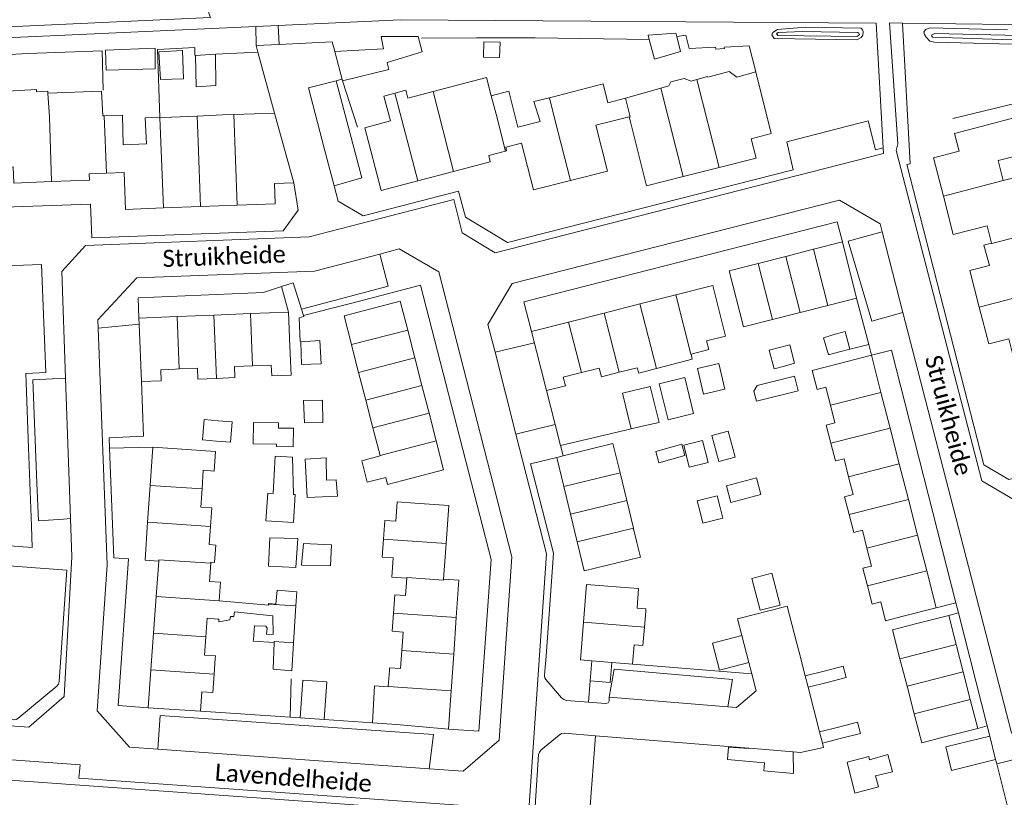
# Model space of a CAD drawing. Extents: x 177628 to 188968, y 384226 to 390673.
# Tile 213 of 256: x 184075 to 184219, y 386155 to 386269. Entities that reach past the tile are written whole.
import ezdxf

# ---------------------------------------------------------------- set-up
doc = ezdxf.new("R2010")
doc.units = 0
for name, color, linetype, lineweight in [('B01_F', 14, 'Continuous', 9), ('B01_T', 14, 'Continuous', 9), ('B02_F', 14, 'Continuous', 9), ('B02_T', 14, 'Continuous', 9), ('B07_D', 14, 'Continuous', 9), ('B07_T', 14, 'Continuous', 9), ('B11_F', 14, 'Continuous', 9), ('B11_S', 14, 'Continuous', 9), ('B14_F', 14, 'Continuous', 9), ('T01_F', 253, 'Continuous', 9), ('T01_T', 253, 'Continuous', 9), ('T04_F', 253, 'HAAG', 9), ('T05_F', 253, 'Continuous', 9), ('T05_T', 253, 'Continuous', 9), ('T09_F', 253, 'Continuous', 9), ('T22_T', 253, 'Continuous', 9), ('V00_F', 8, 'Continuous', 9), ('V00_T', 8, 'Continuous', 9), ('W01_F', 253, 'Continuous', 9), ('Z06', 7, 'Continuous', 9)]:
    doc.layers.add(name, color=color, linetype=linetype, lineweight=lineweight)
doc.styles.add('Legend', font='calibri.ttf')
doc.linetypes.add('HAAG', pattern='A,4,-1,[5,TOPOCAD.SHX,S=0.35,R=0,X=-0.35,Y=-0.35],-1', length=6)

msp = doc.modelspace()

# ---------------------------------------------------------------- linework, layer by layer
at = {"layer": 'B01_F', "linetype": 'Continuous'}
for points in [[(184115.235, 386177.633), (184115.579, 386183.005)], [(184112.388, 386177.679), (184109.333, 386177.876)], [(184127.09, 386171.323), (184126.785, 386165.898)], [(184126.785, 386165.898), (184130.28, 386165.66)]]:
    msp.add_lwpolyline(points, dxfattribs=at)
at = {"layer": 'B01_T', "linetype": 'Continuous'}
for points in [[(184177.462, 386247.171), (184182.876, 386248.536), (184182.16, 386251.375), (184185.1, 386252.14), (184182.83, 386261.15)], [(184182.83, 386261.15), (184180.072, 386260.384)], [(184174.201, 386260.024), (184173.363, 386259.794)], [(184175.81, 386260.381), (184175.79, 386260.46), (184174.201, 386260.024)], [(184079.307, 386258.058), (184079.29, 386258.31), (184077.63, 386258.25)], [(184131.964, 386257.332), (184131.67, 386258.48), (184130.06, 386258.05)], [(184151.29, 386253.884), (184148.024, 386253.088), (184146.72, 386258.32), (184144.114, 386257.659)], [(184130.06, 386258.05), (184128.45, 386257.62), (184129.41, 386253.98), (184125.65, 386252.99), (184128.066, 386243.817), (184133.419, 386245.224)], [(184163.78, 386257.29), (184161.208, 386256.641)], [(184073.496, 386254.339), (184070.93, 386254.26), (184071.203, 386247.165), (184074.201, 386247.28), (184074.294, 386244.882), (184079.81, 386245.095)], [(184087.55, 386254.733), (184087.352, 386254.726)], [(184093.739, 386250.605), (184090.3, 386250.48), (184090.2, 386254.83), (184087.55, 386254.733)], [(184097.37, 386254.52), (184095.68, 386254.46)], [(184106.478, 386254.912), (184104.839, 386254.858)], [(184112.462, 386255.109), (184106.478, 386254.912)], [(184115.274, 386244.911), (184112.462, 386255.109)], [(184155.717, 386245.238), (184161.131, 386246.607), (184159.45, 386253.37), (184164.328, 386254.572)], [(184164.328, 386254.572), (184164.55, 386253.67)], [(184218.273, 386248.183), (184222.145, 386249.187), (184220.776, 386254.462), (184216.73, 386253.41)], [(184164.55, 386253.67), (184166.864, 386244.499), (184172.227, 386245.851)], [(184216.73, 386253.41), (184211.9, 386252.16), (184212.57, 386249.55), (184208.84, 386248.58), (184210.285, 386242.969)], [(184138.641, 386246.596), (184144.003, 386248.005), (184143.791, 386248.938), (184146.248, 386249.558)], [(184146.248, 386249.558), (184146.389, 386249.594), (184146.256, 386250.159), (184148.583, 386250.747), (184150.325, 386243.875), (184155.717, 386245.238)], [(184219.019, 386245.272), (184218.273, 386248.183)], [(184133.419, 386245.224), (184138.641, 386246.596)], [(184172.227, 386245.851), (184177.462, 386247.171)], [(184079.81, 386245.095), (184085.369, 386245.309), (184085.329, 386246.258), (184087.891, 386246.357)], [(184087.891, 386246.357), (184090.451, 386246.455), (184090.654, 386241.032), (184096.2, 386241.242)], [(184106.979, 386241.649), (184112.519, 386241.858), (184112.427, 386244.824), (184115.274, 386244.911)], [(184210.285, 386242.969), (184211.73, 386237.36), (184216.669, 386238.632), (184217.318, 386236.114)], [(184096.2, 386241.242), (184101.593, 386241.445)], [(184101.593, 386241.445), (184106.979, 386241.649)], [(184187.222, 386234.164), (184191.267, 386235.197)], [(184195.51, 386236.28), (184191.267, 386235.197)], [(184197.59, 386228.05), (184195.51, 386236.28)], [(184217.318, 386236.114), (184216.18, 386235.791), (184217.02, 386232.84), (184214.12, 386232.09), (184215.511, 386226.72)], [(184183.176, 386233.131), (184187.222, 386234.164)], [(184185.271, 386224.927), (184181.02, 386223.85), (184178.94, 386232.05), (184183.176, 386233.131)], [(184171.12, 386228.525), (184176.539, 386229.9), (184177.772, 386225.04)], [(184165.895, 386227.198), (184171.12, 386228.525)], [(184193.365, 386226.979), (184197.59, 386228.05)], [(184131.922, 386223.355), (184130.83, 386227.6), (184122.62, 386225.48), (184123.706, 386221.242)], [(184160.671, 386225.873), (184165.895, 386227.198)], [(184193.365, 386226.979), (184189.318, 386225.953)], [(184215.511, 386226.72), (184216.9, 386221.36), (184219.85, 386222.08), (184220.56, 386219.17), (184224.26, 386220.07)], [(184098.187, 386225.338), (184092.619, 386225.108)], [(184092.619, 386225.108), (184092.654, 386224.255)], [(184098.187, 386225.338), (184103.555, 386225.56)], [(184103.555, 386225.56), (184108.923, 386225.783)], [(184108.923, 386225.783), (184114.491, 386226.013)], [(184114.491, 386226.013), (184114.699, 386221)], [(184155.446, 386224.546), (184160.671, 386225.873)], [(184173.366, 386219.868), (184175.97, 386220.53), (184175.65, 386221.79), (184178.41, 386222.49), (184177.772, 386225.04)], [(184189.318, 386225.953), (184185.271, 386224.927)], [(184092.654, 386224.255), (184093.003, 386215.851)], [(184155.446, 386224.546), (184150.027, 386223.171)], [(184132.963, 386219.305), (184131.922, 386223.355)], [(184150.027, 386223.171), (184152.224, 386214.518)], [(184114.699, 386221), (184114.88, 386216.78), (184112.04, 386216.66), (184111.97, 386218.26), (184109.239, 386218.143)], [(184123.706, 386221.242), (184123.86, 386220.64)], [(184124.748, 386217.192), (184123.86, 386220.64)], [(184134.005, 386215.255), (184132.963, 386219.305)], [(184199.75, 386219.68), (184194.9, 386218.44)], [(184201.139, 386214.266), (184199.75, 386219.68)], [(184103.938, 386216.314), (184101.25, 386216.2), (184101.19, 386217.8), (184098.504, 386217.684)], [(184109.239, 386218.143), (184106.58, 386218.03), (184106.65, 386216.43), (184103.938, 386216.314)], [(184162.869, 386217.21), (184160.25, 386216.55), (184159.93, 386217.81), (184157.323, 386217.15)], [(184165.49, 386217.87), (184162.869, 386217.21)], [(184194.9, 386218.44), (184191.09, 386217.47), (184191.8, 386214.7), (184193.06, 386215.02), (184193.74, 386212.367)], [(184093.003, 386215.851), (184095.859, 386215.969), (184095.792, 386217.571), (184097.94, 386217.66)], [(184098.504, 386217.684), (184097.94, 386217.66)], [(184125.791, 386213.142), (184124.748, 386217.192)], [(184152.224, 386214.518), (184154.995, 386215.221), (184154.676, 386216.479), (184156.77, 386217.01)], [(184157.323, 386217.15), (184156.77, 386217.01)], [(184135.047, 386211.205), (184134.005, 386215.255)], [(184201.139, 386214.266), (184202.48, 386209.044)], [(184126.834, 386209.093), (184125.791, 386213.142)], [(184193.74, 386212.367), (184194.4, 386209.79), (184193.14, 386209.46), (184193.816, 386206.821)], [(184136.088, 386207.155), (184135.047, 386211.205)], [(184127.877, 386205.043), (184126.834, 386209.093)], [(184202.48, 386209.044), (184203.82, 386203.822)], [(184132.34, 386201.67), (184137.18, 386202.91), (184136.088, 386207.155)], [(184158.58, 386205.94), (184161.95, 386206.77), (184162.981, 386202.483)], [(184193.816, 386206.821), (184194.48, 386204.23), (184195.74, 386204.55), (184196.417, 386201.922)], [(184094.249, 386200.651), (184094.63, 386206.22)], [(184094.63, 386206.22), (184099.61, 386205.88)], [(184099.61, 386205.88), (184103.82, 386205.59), (184103.62, 386202.75), (184102.03, 386202.86), (184101.842, 386200.131)], [(184127.892, 386204.986), (184127.877, 386205.043)], [(184153.73, 386204.74), (184154.67, 386204.973)], [(184154.67, 386204.973), (184158.58, 386205.94)], [(184154.746, 386200.507), (184153.73, 386204.74)], [(184203.82, 386203.822), (184205.16, 386198.6)], [(184162.981, 386202.483), (184163.955, 386198.434)], [(184093.881, 386195.281), (184094.249, 386200.651)], [(184128.707, 386201.821), (184128.97, 386200.8), (184132.34, 386201.67)], [(184154.746, 386200.507), (184155.719, 386196.456)], [(184196.417, 386201.922), (184197.09, 386199.31), (184195.83, 386198.99), (184196.498, 386196.378)], [(184101.842, 386200.131), (184101.66, 386197.48), (184103.25, 386197.37), (184103.063, 386194.652)], [(184132.99, 386198.05), (184130.37, 386198.23), (184130.17, 386195.41), (184128.58, 386195.52), (184128.386, 386192.79)], [(184132.99, 386198.05), (184137.94, 386197.7), (184137.549, 386192.154)], [(184163.955, 386198.434), (184164.93, 386194.384)], [(184205.16, 386198.6), (184206.5, 386193.379)], [(184155.719, 386196.456), (184156.691, 386192.406)], [(184196.498, 386196.378), (184197.17, 386193.75), (184198.43, 386194.08), (184199.095, 386191.478)], [(184095.53, 386189.56), (184093.5, 386189.71), (184093.881, 386195.281)], [(184103.063, 386194.652), (184102.88, 386191.99)], [(184164.93, 386194.384), (184164.955, 386194.279)], [(184206.5, 386193.379), (184207.84, 386188.157)], [(184128.386, 386192.79), (184128.2, 386190.17), (184129.79, 386190.06), (184129.59, 386187.23), (184131.8, 386187.07)], [(184137.549, 386192.154), (184137.18, 386186.92)], [(184156.691, 386192.406), (184157.71, 386188.16), (184162.57, 386189.33)], [(184162.57, 386189.33), (184165.95, 386190.14), (184165.435, 386192.282)], [(184199.095, 386191.478), (184199.77, 386188.84), (184198.51, 386188.52), (184199.172, 386185.932)], [(184095.153, 386184.403), (184095.53, 386189.56)], [(184104.345, 386183.782), (184104.53, 386186.47), (184102.94, 386186.58), (184103.128, 386189.253)], [(184103.128, 386189.253), (184103.14, 386189.42)], [(184207.84, 386188.157), (184209.23, 386182.74)], [(184131.8, 386187.07), (184131.62, 386184.55), (184130.03, 386184.66), (184129.837, 386181.94)], [(184137.18, 386186.92), (184139.4, 386186.76), (184139.021, 386181.303)], [(184157.653, 386180.628), (184158.09, 386186.16), (184163.07, 386185.75)], [(184163.07, 386185.75), (184165.7, 386185.54), (184165.47, 386182.7), (184166.76, 386182.59), (184166.73, 386182.19)], [(184199.172, 386185.932), (184199.85, 386183.28), (184201.11, 386183.6), (184201.82, 386180.84), (184204.38, 386181.5)], [(184094.76, 386179.035), (184095.153, 386184.403)], [(184129.837, 386181.94), (184129.65, 386179.3), (184131.24, 386179.19), (184131.048, 386176.482)], [(184166.548, 386179.926), (184166.73, 386182.19)], [(184209.23, 386182.74), (184204.38, 386181.5)], [(184102.385, 386178.513), (184102.57, 386181.2), (184104.16, 386181.09)], [(184139.021, 386181.303), (184138.65, 386175.954)], [(184158.85, 386174.97), (184157.22, 386175.14), (184157.653, 386180.628)], [(184206.22, 386180.38), (184202.84, 386179.51), (184203.929, 386175.287)], [(184206.22, 386180.38), (184211.05, 386181.62)], [(184211.05, 386181.62), (184212.135, 386177.393)], [(184094.368, 386173.666), (184094.76, 386179.035)], [(184164.81, 386174.49), (184165.04, 386177.32), (184166.33, 386177.22), (184166.548, 386179.926)], [(184103.76, 386175.32), (184103.79, 386175.72), (184102.2, 386175.83), (184102.385, 386178.513)], [(184131.048, 386176.482), (184130.86, 386173.84), (184129.27, 386173.95), (184129.25, 386173.56)], [(184212.135, 386177.393), (184213.17, 386173.36)], [(184103.604, 386173.034), (184103.76, 386175.32)], [(184138.65, 386175.954), (184138.279, 386170.606)], [(184158.62, 386172.04), (184158.85, 386174.97)], [(184161.79, 386174.73), (184161.54, 386171.79), (184158.62, 386172.04)], [(184161.79, 386174.73), (184164.81, 386174.49)], [(184203.929, 386175.287), (184204.969, 386171.255)], [(184093.96, 386168.09), (184094.368, 386173.666)], [(184129.25, 386173.56), (184129.087, 386171.243)], [(184213.17, 386173.36), (184214.205, 386169.327)], [(184103.604, 386173.034), (184103.42, 386170.34), (184101.83, 386170.45), (184101.63, 386167.61)], [(184129.087, 386171.243), (184129.082, 386171.175)], [(184137.89, 386165), (184138.279, 386170.606)], [(184204.969, 386171.255), (184206.008, 386167.223)], [(184215.29, 386165.1), (184214.205, 386169.327)], [(184101.63, 386167.61), (184093.96, 386168.09)], [(184206.008, 386167.223), (184207.1, 386162.99), (184210.46, 386163.86)], [(184130.28, 386165.66), (184137.89, 386165)], [(184210.46, 386163.86), (184215.29, 386165.1)]]:
    msp.add_lwpolyline(points, dxfattribs=at)
at = {"layer": 'B02_F', "linetype": 'Continuous'}
for points in [[(184133.477, 386266.323), (184128.042, 386266.354), (184128.293, 386265.01)], [(184128.293, 386265.01), (184128.385, 386264.516)], [(184194.443, 386222.757), (184192.725, 386222.253), (184193.456, 386219.757), (184195.099, 386220.186)], [(184196.573, 386220.57), (184195.9, 386223.184), (184194.443, 386222.757)], [(184116.315, 386221.662), (184119.078, 386221.829), (184119.249, 386218.435), (184116.383, 386218.358), (184116.315, 386221.662)], [(184186.321, 386220.814), (184184.815, 386220.413), (184185.53, 386217.716), (184187.012, 386218.11)], [(184188.516, 386218.51), (184187.8, 386221.207), (184186.321, 386220.814)], [(184195.099, 386220.186), (184196.573, 386220.57)], [(184187.012, 386218.11), (184188.516, 386218.51)], [(184116.706, 386213.088), (184116.811, 386209.81)], [(184119.513, 386209.851), (184119.452, 386213.138)], [(184182.257, 386187.018), (184185.194, 386187.789), (184186.414, 386183.141), (184183.477, 386182.37), (184182.257, 386187.018)], [(184115.579, 386183.005), (184115.712, 386185.075)], [(184112.255, 386173.76), (184112.388, 386177.679)], [(184115.235, 386177.633), (184114.972, 386173.53)], [(184210.657, 386162.39), (184217.053, 386163.945)], [(184181.831, 386162.154), (184178.857, 386162.366), (184178.71, 386160.524)], [(184188.339, 386158.501), (184188.303, 386161.676)], [(184217.914, 386160.553), (184211.483, 386158.916)]]:
    msp.add_lwpolyline(points, dxfattribs=at)
at = {"layer": 'B02_T', "linetype": 'Continuous'}
for points in [[(184128.385, 386264.516), (184121.248, 386264.159)], [(184121.248, 386264.159), (184122.367, 386259.854)], [(184122.367, 386259.854), (184129.149, 386261.52), (184128.9, 386262.495)], [(184192.84, 386173.48), (184190.069, 386172.771)], [(184193.263, 386171.829), (184196.034, 386172.538), (184195.612, 386174.189), (184192.84, 386173.48)], [(184120.105, 386171.915), (184119.722, 386166.388), (184116.2, 386166.632), (184116.584, 386172.159), (184120.105, 386171.915)], [(184190.069, 386172.771), (184190.491, 386171.12)], [(184190.491, 386171.12), (184193.263, 386171.829)], [(184195.366, 386163.648), (184198.14, 386164.346), (184197.727, 386165.987), (184194.953, 386165.289)], [(184194.953, 386165.289), (184192.179, 386164.591)], [(184192.179, 386164.591), (184192.591, 386162.95)], [(184192.591, 386162.95), (184195.366, 386163.648)], [(184217.914, 386160.553), (184217.053, 386163.945)], [(184181.839, 386162.2), (184183.108, 386162.097)], [(184183.108, 386162.097), (184188.303, 386161.676)]]:
    msp.add_lwpolyline(points, dxfattribs=at)
at = {"layer": 'B07_D', "linetype": 'Continuous'}
for points in [[(184174.201, 386260.024), (184177.462, 386247.171)], [(184135.625, 386258.285), (184138.641, 386246.596)], [(184168.959, 386258.764), (184172.227, 386245.851)], [(184079.307, 386258.058), (184079.54, 386254.56), (184079.81, 386245.095)], [(184130.06, 386258.05), (184133.419, 386245.224)], [(184144.114, 386257.659), (184144.85, 386254.99), (184146.248, 386249.558)], [(184152.644, 386257.382), (184153.38, 386254.39), (184155.717, 386245.238)], [(184087.55, 386254.733), (184087.891, 386246.357)], [(184095.68, 386254.46), (184096.2, 386241.242)], [(184101.124, 386254.69), (184101.29, 386250.92), (184101.593, 386241.445)], [(184106.478, 386254.912), (184106.979, 386241.649)], [(184219.019, 386245.272), (184210.285, 386242.969)], [(184217.318, 386236.114), (184217.342, 386236.02), (184224.14, 386237.78)], [(184193.365, 386226.979), (184191.267, 386235.197)], [(184189.318, 386225.953), (184187.222, 386234.164)], [(184185.271, 386224.927), (184183.176, 386233.131)], [(184173.366, 386219.868), (184173.321, 386219.856), (184171.12, 386228.525)], [(184215.511, 386226.72), (184224.132, 386228.969), (184224.153, 386228.889)], [(184168.297, 386217.737), (184165.895, 386227.198)], [(184098.504, 386217.684), (184098.187, 386225.338)], [(184103.938, 386216.314), (184103.555, 386225.56)], [(184109.239, 386218.143), (184108.923, 386225.783)], [(184162.869, 386217.21), (184160.671, 386225.873)], [(184157.323, 386217.15), (184155.446, 386224.546)], [(184131.922, 386223.355), (184123.706, 386221.242)], [(184132.963, 386219.305), (184124.748, 386217.192)], [(184134.005, 386215.255), (184125.791, 386213.142)], [(184201.139, 386214.266), (184193.74, 386212.367)], [(184135.047, 386211.205), (184126.834, 386209.093)], [(184202.48, 386209.044), (184193.816, 386206.821)], [(184136.088, 386207.155), (184127.877, 386205.043)], [(184203.82, 386203.822), (184196.417, 386201.922)], [(184162.981, 386202.483), (184154.746, 386200.507)], [(184094.249, 386200.651), (184101.842, 386200.131)], [(184163.955, 386198.434), (184155.719, 386196.456)], [(184205.16, 386198.6), (184196.498, 386196.378)], [(184093.881, 386195.281), (184103.063, 386194.652)], [(184164.93, 386194.384), (184156.691, 386192.406)], [(184206.5, 386193.379), (184199.095, 386191.478)], [(184137.549, 386192.154), (184128.386, 386192.79)], [(184095.53, 386189.56), (184095.545, 386189.772), (184103.128, 386189.253)], [(184207.84, 386188.157), (184199.172, 386185.932)], [(184137.18, 386186.92), (184137.172, 386186.805), (184131.808, 386187.178), (184131.8, 386187.07)], [(184095.153, 386184.403), (184104.345, 386183.782)], [(184111.555, 386183.28), (184115.579, 386183.005)], [(184139.021, 386181.303), (184129.837, 386181.94)], [(184166.548, 386179.926), (184157.653, 386180.628)], [(184094.76, 386179.035), (184102.385, 386178.513)], [(184112.388, 386177.679), (184112.393, 386177.827), (184115.235, 386177.633)], [(184138.65, 386175.954), (184131.048, 386176.482)], [(184212.135, 386177.393), (184203.929, 386175.287)], [(184158.85, 386174.97), (184161.79, 386174.73)], [(184094.368, 386173.666), (184103.604, 386173.034)], [(184213.17, 386173.36), (184204.969, 386171.255)], [(184138.279, 386170.606), (184129.087, 386171.243)], [(184214.205, 386169.327), (184206.008, 386167.223)]]:
    msp.add_lwpolyline(points, dxfattribs=at)
at = {"layer": 'B07_T', "linetype": 'Continuous'}
msp.add_lwpolyline([(184164.328, 386254.572), (184164.44, 386254.6), (184163.78, 386257.29)], dxfattribs=at)
at = {"layer": 'B11_F', "linetype": 'Continuous'}
msp.add_lwpolyline([(184165.435, 386192.282), (184164.955, 386194.279)], dxfattribs=at)
at = {"layer": 'B11_S', "linetype": 'Continuous'}
for points in [[(184180.072, 386260.384), (184178.946, 386261.203), (184175.81, 386260.381)], [(184144.114, 386257.659), (184143.448, 386260.321), (184135.625, 386258.285)], [(184168.959, 386258.764), (184170.127, 386259.096), (184170.399, 386259.697), (184172.351, 386260.182), (184173.363, 386259.794)], [(184077.63, 386258.25), (184077.624, 386258.594), (184073.37, 386258.353), (184073.496, 386254.339)], [(184087.352, 386254.726), (184087.146, 386258.344), (184079.307, 386258.058)], [(184135.625, 386258.285), (184131.964, 386257.332)], [(184161.208, 386256.641), (184160.502, 386259.396), (184152.644, 386257.382)], [(184163.78, 386257.29), (184168.959, 386258.764)], [(184152.644, 386257.382), (184150.394, 386256.805), (184151.29, 386253.884)], [(184095.68, 386254.46), (184093.533, 386254.446), (184093.739, 386250.605)], [(184097.37, 386254.52), (184101.124, 386254.69)], [(184101.124, 386254.69), (184104.839, 386254.858)], [(184223.32, 386240.98), (184221.93, 386245.974), (184219.019, 386245.272)], [(184173.366, 386219.868), (184173.538, 386219.113), (184168.297, 386217.737)], [(184168.297, 386217.737), (184165.708, 386217.057), (184165.49, 386217.87)], [(184128.707, 386201.821), (184126.016, 386201.1), (184125.234, 386204.237), (184127.892, 386204.986)], [(184102.88, 386191.99), (184103.861, 386191.884), (184103.645, 386189.345), (184103.14, 386189.42)], [(184111.555, 386183.28), (184111.543, 386183.147), (184104.345, 386183.782)], [(184104.16, 386181.09), (184104.283, 386181.082), (184104.284, 386180.691), (184105.92, 386180.969), (184106.013, 386181.475), (184106.481, 386181.486), (184106.589, 386182.13), (184112.196, 386181.583), (184112.26, 386178.818), (184111.289, 386178.866), (184111.375, 386179.761), (184111.188, 386180.045), (184109.505, 386180.076), (184109.346, 386178.036)], [(184109.346, 386178.036), (184109.333, 386177.876)], [(184127.09, 386171.323), (184129.082, 386171.175)]]:
    msp.add_lwpolyline(points, dxfattribs=at)
at = {"layer": 'B14_F', "linetype": 'Continuous'}
for points in [[(184167.249, 386265.911), (184167.089, 386266.511), (184171.128, 386266.817), (184171.265, 386266.311)], [(184134.055, 386264.065), (184133.477, 386266.323)], [(184143.047, 386265.545), (184143.018, 386263.306), (184145.355, 386263.238), (184145.466, 386265.492), (184143.047, 386265.545)], [(184171.265, 386266.311), (184171.845, 386264.161), (184168.016, 386263.026), (184167.249, 386265.911)], [(184087.8, 386261.394), (184087.742, 386264.31), (184094.987, 386264.619), (184094.97, 386261.619), (184087.8, 386261.394)], [(184095.503, 386264.102), (184098.961, 386264.3), (184099.108, 386260.151), (184095.744, 386260.022), (184095.503, 386264.102)], [(184128.929, 386262.504), (184134.055, 386264.065)], [(184100.875, 386263.537), (184103.788, 386263.73)], [(184103.788, 386263.73), (184103.883, 386259.183), (184100.993, 386258.968), (184100.875, 386263.537)], [(184128.9, 386262.495), (184128.929, 386262.504)], [(184175.2, 386213.995), (184174.329, 386217.747), (184177.418, 386218.465), (184178.289, 386214.712), (184175.2, 386213.995)], [(184172.439, 386216.436), (184173.732, 386211.167), (184169.997, 386210.248), (184168.704, 386215.517), (184172.439, 386216.436)], [(184188.515, 386216.629), (184183.032, 386215.27), (184182.554, 386214.461), (184182.928, 386212.95), (184189.05, 386214.468), (184188.515, 386216.629)], [(184164.588, 386208.923), (184163.319, 386214.165), (184167.385, 386215.106), (184168.694, 386209.866)], [(184116.706, 386213.088), (184119.452, 386213.138)], [(184103.97, 386207.136), (184101.919, 386207.305), (184102.166, 386210.289), (184104.218, 386210.119)], [(184104.218, 386210.119), (184106.269, 386209.949), (184106.022, 386206.966)], [(184113.043, 386209.791), (184109.374, 386209.829), (184109.343, 386206.741), (184112.752, 386206.706), (184112.748, 386206.333), (184115.178, 386206.308), (184115.205, 386209.022), (184113.035, 386209.045), (184113.043, 386209.791)], [(184119.513, 386209.851), (184116.811, 386209.81)], [(184166.239, 386209.318), (184164.588, 386208.923)], [(184168.694, 386209.866), (184166.239, 386209.318)], [(184176.423, 386207.945), (184178.811, 386208.584), (184179.803, 386204.803), (184177.415, 386204.164), (184176.423, 386207.945)], [(184106.022, 386206.966), (184103.97, 386207.136)], [(184172.008, 386206.68), (184172.476, 386205.008), (184168.665, 386203.941), (184168.197, 386205.613), (184172.008, 386206.68)], [(184175.064, 386207.228), (184172.299, 386206.539), (184173.109, 386203.296), (184175.874, 386203.985), (184175.064, 386207.228)], [(184112.253, 386199.475), (184112.521, 386204.943), (184115.085, 386204.783), (184115.236, 386199.308)], [(184119.985, 386204.682), (184116.912, 386204.497), (184117.22, 386198.897), (184121.634, 386199.073), (184121.448, 386201.479), (184120.055, 386201.427), (184119.985, 386204.682)], [(184179.199, 386198.154), (184178.554, 386200.568), (184182.949, 386201.743), (184183.594, 386199.329), (184179.199, 386198.154)], [(184112.253, 386199.475), (184111.481, 386199.518), (184111.173, 386195.468), (184115.236, 386195.241), (184115.478, 386199.295), (184115.236, 386199.308)], [(184174.276, 386198.381), (184177.194, 386199.114), (184177.617, 386197.43)], [(184174.692, 386196.728), (184174.276, 386198.381)], [(184177.617, 386197.43), (184178.009, 386195.872), (184175.091, 386195.139), (184174.692, 386196.728)], [(184111.584, 386188.817), (184115.537, 386188.621), (184115.87, 386192.878), (184111.76, 386192.976), (184111.584, 386188.817)], [(184116.669, 386192.163), (184116.366, 386188.993), (184120.61, 386188.871), (184120.754, 386191.931), (184116.669, 386192.163)], [(184115.712, 386185.075), (184112.837, 386185.322), (184112.659, 386183.291), (184111.565, 386183.389), (184111.555, 386183.28)], [(184180.782, 386178.665), (184176.512, 386177.544)], [(184176.512, 386177.544), (184177.547, 386173.6), (184181.817, 386174.72)], [(184181.817, 386174.72), (184180.782, 386178.665)], [(184114.972, 386173.53), (184112.255, 386173.76)], [(184181.839, 386162.2), (184181.831, 386162.154)], [(184211.483, 386158.916), (184210.657, 386162.39)], [(184182.975, 386160.152), (184178.71, 386160.524)], [(184200.322, 386158.131), (184200.788, 386156.539), (184197.327, 386155.599), (184196.225, 386160.165), (184199.362, 386160.966)], [(184199.362, 386160.966), (184199.48, 386160.507), (184202.161, 386161.263), (184202.81, 386158.723), (184200.322, 386158.131)], [(184188.339, 386158.501), (184183.997, 386158.877), (184184.119, 386160.052), (184182.975, 386160.152)]]:
    msp.add_lwpolyline(points, dxfattribs=at)
at = {"layer": 'T01_F', "linetype": 'Continuous'}
for points in [[(184133.939, 386266.068), (184142, 386266.14)], [(184167.249, 386265.911), (184150.577, 386266.133)], [(184182.83, 386261.15), (184181.855, 386264.988), (184178.211, 386264.766), (184178.261, 386264.569), (184176.988, 386264.501), (184176.939, 386264.753), (184173.108, 386264.568), (184172.616, 386266.544), (184171.265, 386266.311)], [(184087.404, 386258.459), (184087.243, 386264.216), (184076.415, 386263.85), (184063.571, 386263.143), (184054.404, 386262.358), (184049.456, 386257.14), (184050.261, 386239.833), (184050.925, 386227.684)], [(184100.875, 386263.537), (184100.78, 386263.587), (184100.802, 386264.716), (184095.346, 386264.425), (184095.68, 386254.46)], [(184110.012, 386264.04), (184103.788, 386263.73)], [(184116.68, 386225.49), (184116.723, 386225.354), (184116.047, 386225.174), (184116.214, 386221.706), (184116.315, 386221.662)], [(184076.875, 386194.708), (184076.457, 386206.142)]]:
    msp.add_lwpolyline(points, dxfattribs=at)
at = {"layer": 'T01_T', "linetype": 'Continuous'}
for points in [[(184112.462, 386255.109), (184110.012, 386264.04)], [(184116.68, 386225.49), (184125.273, 386227.722)], [(184076.457, 386206.142), (184076.11, 386215.665)], [(184180.782, 386178.665), (184180.14, 386181.11)], [(184182.248, 386173.077), (184181.817, 386174.72)], [(184164.81, 386174.49), (184182.248, 386173.077)], [(184114.719, 386166.719), (184101.63, 386167.61)], [(184126.785, 386165.898), (184119.722, 386166.388)], [(184218.079, 386159.905), (184217.914, 386160.553)], [(184219.621, 386153.842), (184218.079, 386159.905)]]:
    msp.add_lwpolyline(points, dxfattribs=at)
at = {"layer": 'T04_F', "linetype": 'HAAG'}
msp.add_lwpolyline([(184150.577, 386266.133), (184142, 386266.14)], dxfattribs=at)
at = {"layer": 'T05_F', "linetype": 'Continuous'}
for points in [[(184124.602, 386253.043), (184122.367, 386259.854)], [(184229.782, 386258.742), (184211.665, 386254.333)], [(184199.347, 386221.242), (184196.573, 386220.57)], [(184164.588, 386208.923), (184159.896, 386207.8)], [(184094.63, 386206.22), (184088.319, 386206.1)]]:
    msp.add_lwpolyline(points, dxfattribs=at)
at = {"layer": 'T05_T', "linetype": 'Continuous'}
for points in [[(184152.224, 386214.518), (184153.491, 386209.573)], [(184153.491, 386209.573), (184154.286, 386206.47)], [(184180.14, 386181.11), (184187.42, 386183), (184188.786, 386177.724)], [(184189.17, 386176.241), (184190.069, 386172.771)], [(184192.179, 386164.591), (184190.491, 386171.12)], [(184159.368, 386164.023), (184158.564, 386153.076)], [(184159.368, 386164.023), (184181.839, 386162.2)], [(184188.303, 386161.676), (184189.36, 386161.59), (184192.76, 386162.31), (184192.591, 386162.95)]]:
    msp.add_lwpolyline(points, dxfattribs=at)
at = {"layer": 'T09_F', "linetype": 'Continuous'}
for points in [[(184268.661, 386269.159), (184260.922, 386267.773), (184254.263, 386266.735), (184244.189, 386265.692), (184231.76, 386264.906), (184208.963, 386265.524), (184208.305, 386265.641), (184207.759, 386266.249), (184207.52, 386266.629), (184207.439, 386266.962), (184207.66, 386267.338), (184208.337, 386267.599), (184219.667, 386267.311)], [(184190.112, 386267.688), (184186.032, 386267.374), (184185.306, 386266.9), (184185.19, 386266.589), (184185.549, 386266.047), (184197.595, 386265.843), (184198.265, 386266.172), (184198.489, 386266.514), (184198.534, 386267.054), (184198.425, 386267.314), (184198.247, 386267.568), (184190.112, 386267.688)]]:
    msp.add_lwpolyline(points, dxfattribs=at)
at = {"layer": 'T22_T', "linetype": 'Continuous'}
for points in [[(184113.471, 386229.728), (184115.15, 386230.28)], [(184199.75, 386219.68), (184199.347, 386221.242)], [(184088.319, 386206.1), (184088.26, 386207.62)], [(184154.286, 386206.47), (184154.67, 386204.973)], [(184212.466, 386181.984), (184212.088, 386183.473)], [(184188.786, 386177.724), (184189.17, 386176.241)], [(184116.2, 386166.632), (184114.719, 386166.719)], [(184217.053, 386163.945), (184216.669, 386165.454)]]:
    msp.add_lwpolyline(points, dxfattribs=at)
at = {"layer": 'V00_F', "linetype": 'Continuous'}
for points in [[(184112.97, 386267.96), (184109.69, 386267.81)], [(184121.147, 386244.488), (184125.198, 386245.635), (184121.468, 386259.857)], [(184188.297, 386246.829), (184187.37, 386250.926), (184199.264, 386253.989), (184200.341, 386249.771)], [(184201.32, 386237.736), (184196.34, 386236.382), (184199.795, 386224.679), (184204.357, 386225.956)], [(184127.827, 386234.504), (184129.069, 386229.819), (184116.385, 386226.414)], [(184114.491, 386226.013), (184113.471, 386229.728)], [(184086.656, 386223.678), (184092.654, 386224.255)], [(184144.696, 386220.133), (184150.448, 386221.514)], [(184081.88, 386216.348), (184077.11, 386216.086), (184077.678, 386200.962), (184077.93, 386195.481), (184081.593, 386195.688), (184082.603, 386195.788)], [(184147.762, 386208.128), (184153.491, 386209.573)], [(184159.896, 386207.8), (184154.286, 386206.47)], [(184212.088, 386183.473), (184209.23, 386182.74)], [(184212.466, 386181.984), (184211.05, 386181.62)], [(184178.77, 386168.239), (184179.407, 386172.245), (184162.119, 386173.783), (184161.41, 386169.64)], [(184095.395, 386162.066), (184095.701, 386166.958), (184135.675, 386164.181), (184135.084, 386159.18)], [(184216.669, 386165.454), (184215.29, 386165.1)], [(184218.079, 386159.905), (184224.087, 386161.425)]]:
    msp.add_lwpolyline(points, dxfattribs=at)
at = {"layer": 'V00_T', "linetype": 'Continuous'}
for points in [[(184204.28, 386268.29), (184227.64, 386267.97), (184229.29, 386269.27), (184245.27, 386269.26), (184247.87, 386269.38), (184253.62, 386270.26), (184260.87, 386271.667)], [(184071.26, 386268.86), (184071.36, 386267.65), (184103.1, 386269.11), (184102.85, 386269.76), (184102.74, 386270.315)], [(184112.97, 386267.96), (184130.85, 386268.78), (184200.42, 386268.28), (184201.463, 386250.045)], [(184267.921, 386213.711), (184268.477, 386211.586), (184266.684, 386210.43), (184220.61, 386198.53), (184215.9, 386201.31), (184203.39, 386249.65), (184203.6, 386250.64), (184202.4, 386268.35), (184204.28, 386268.29)], [(184229.199, 386203.891), (184219.85, 386201.52), (184216.19, 386203.66), (184204.94, 386247.6), (184205.44, 386247.72), (184204.28, 386268.29)], [(183947.575, 386260.152), (183948.73, 386260.2), (183948.63, 386262.067), (184023.21, 386264.38), (184068.45, 386266.54), (184068.82, 386265.94), (184109.69, 386267.81)], [(184109.69, 386267.81), (184109.74, 386265.03)], [(184113.11, 386265.17), (184112.97, 386267.96)], [(184113.11, 386265.17), (184120.88, 386265.53), (184121.248, 386264.159)], [(184109.74, 386265.03), (184113.11, 386265.17)], [(184110.012, 386264.04), (184109.74, 386265.03)], [(184121.147, 386244.488), (184119.686, 386250), (184117.42, 386258.81), (184121.468, 386259.857)], [(184121.468, 386259.857), (184122.31, 386260.075)], [(184201.463, 386250.045), (184201.52, 386249.19), (184144.74, 386234.7), (184139.88, 386237.59), (184138.67, 386242.49), (184117.52, 386237.03), (184084.82, 386235.75), (184081.33, 386231.96), (184081.88, 386216.348)], [(184200.341, 386249.771), (184201.463, 386250.045)], [(184188.297, 386246.829), (184146.5, 386236.2), (184140.38, 386239.88), (184139.36, 386243.72), (184125.42, 386240.08), (184121.74, 386242.25), (184121.147, 386244.488)], [(184113.69, 386237.91), (184115.89, 386240.91), (184115.274, 386244.911)], [(184201.32, 386237.736), (184201.02, 386238.9), (184195.09, 386242.37), (184147.22, 386230.19), (184143.66, 386224.19), (184144.696, 386220.133)], [(184076.11, 386215.665), (184076.06, 386217.02), (184078.98, 386217.15), (184078.36, 386232.97), (184071.76, 386232.73), (184071.44, 386241.29), (184085.52, 386241.82), (184085.73, 386236.86), (184113.69, 386237.91)], [(184195.51, 386236.28), (184194.76, 386239.22), (184148.91, 386227.53), (184150.027, 386223.171)], [(184204.357, 386225.956), (184201.32, 386237.736)], [(184135.084, 386159.18), (184140.03, 386158.82), (184145.28, 386163.35), (184147.16, 386190.2), (184136.49, 386231.92), (184130.68, 386235.25), (184127.827, 386234.504)], [(184127.827, 386234.504), (184118.29, 386232.01), (184092.28, 386231.03), (184086.61, 386224.88), (184086.656, 386223.678)], [(184092.619, 386225.108), (184092.48, 386228.1), (184110.83, 386228.86), (184113.471, 386229.728)], [(184115.15, 386230.28), (184116.385, 386226.414)], [(184125.273, 386227.722), (184133.81, 386229.94), (184144.11, 386189.83), (184142.35, 386164.68), (184137.89, 386165)], [(184199.347, 386221.242), (184197.59, 386228.05)], [(184116.385, 386226.414), (184116.68, 386225.49)], [(184224.087, 386161.425), (184223.89, 386162.22), (184220.22, 386164.43), (184204.357, 386225.956)], [(184086.656, 386223.678), (184087.97, 386189.01), (184086.5, 386167.68), (184091.21, 386162.37), (184095.395, 386162.066)], [(184144.696, 386220.133), (184147.762, 386208.128)], [(184212.088, 386183.473), (184202.69, 386220.44), (184199.75, 386219.68)], [(184081.88, 386216.348), (184082.603, 386195.788)], [(184088.26, 386207.62), (184093.29, 386207.85), (184093.003, 386215.851)], [(184147.762, 386208.128), (184152.23, 386190.63), (184149.62, 386153.11), (184083.84, 386157.79), (184084, 386159.77), (184055.14, 386161.84), (184049.75, 386157.21), (184049.726, 386156.859)], [(184036.339, 386205.201), (184037.55, 386206.27), (184048.817, 386193.267), (184049.43, 386193.6), (184076.99, 386191.57), (184076.875, 386194.708)], [(184093.96, 386168.09), (184089.56, 386168.42), (184091.09, 386189.92), (184088.94, 386190.06), (184088.319, 386206.1)], [(184158.371, 386168.93), (184155.15, 386169.19), (184154.756, 386169.302), (184154.43, 386169.55), (184152.12, 386172.27), (184151.977, 386172.484), (184151.908, 386172.732), (184151.912, 386172.887), (184152.19, 386175.67), (184153.23, 386190.72), (184149.87, 386203.79), (184153.73, 386204.74)], [(184082.603, 386195.788), (184082.8, 386190.2), (184081.68, 386169.78), (184076.49, 386165.26), (184050.001, 386167.16), (184045.35, 386164.67), (184042.92, 386129.36), (184038.536, 386116.309)], [(184049.206, 386168.523), (184049.438, 386168.251), (184049.763, 386168.101), (184074.317, 386166.334), (184074.638, 386166.372), (184074.921, 386166.529), (184080.591, 386171.273), (184080.834, 386171.577), (184080.938, 386171.951), (184082.09, 386188.24), (184050.08, 386190.62), (184040.13, 386185.31), (184049.206, 386168.523)], [(184216.669, 386165.454), (184212.466, 386181.984)], [(184114.895, 386172.321), (184114.719, 386166.719)], [(184158.371, 386168.93), (184158.62, 386172.04)], [(184178.77, 386168.239), (184180, 386168.14), (184182.9, 386170.59), (184182.248, 386173.077)], [(184158.371, 386168.93), (184160.918, 386168.725)], [(184160.918, 386168.725), (184161.222, 386168.824), (184161.368, 386169.108)], [(184161.368, 386169.108), (184161.41, 386169.64)], [(184161.41, 386169.64), (184178.77, 386168.239)], [(184158.564, 386153.076), (184150.56, 386153.69), (184151.075, 386161.261), (184151.185, 386161.619), (184151.42, 386161.91), (184154.06, 386164.12)], [(184154.06, 386164.12), (184154.416, 386164.353), (184154.84, 386164.39)], [(184154.84, 386164.39), (184159.368, 386164.023)], [(184095.395, 386162.066), (184135.084, 386159.18)], [(184127.16, 386148.65), (184127.45, 386153.65), (184056.1, 386158.81), (184055.709, 386153.247)]]:
    msp.add_lwpolyline(points, dxfattribs=at)
at = {"layer": 'W01_F', "linetype": 'Continuous'}
for points in [[(184221.332, 386266.492), (184229.135, 386266.292), (184239.282, 386266.724), (184253.343, 386267.967), (184259.193, 386268.606), (184282.253, 386274.002), (184282.474, 386274.086), (184282.709, 386273.887), (184282.579, 386273.366), (184282.345, 386273.128), (184267.621, 386269.476), (184258.243, 386267.645), (184232.144, 386265.458), (184208.686, 386266.228), (184208.579, 386266.398), (184208.56, 386266.515), (184209.006, 386266.795), (184221.332, 386266.492)], [(184189.7, 386267.064), (184186.089, 386266.935), (184185.877, 386266.747), (184186.05, 386266.472), (184197.646, 386266.314), (184197.985, 386266.618), (184197.888, 386266.831), (184197.753, 386266.93), (184189.7, 386267.064)]]:
    msp.add_lwpolyline(points, dxfattribs=at)

# ---------------------------------------------------------------- texts
at = {"layer": 'Z06', "linetype": 'Continuous', "style": 'Legend'}
for s, rotation, p in [('Struikheide', 2.17837, (184096.114, 386232.591)), ('Struikheide', 284.77272, (184207.551, 386219.31)), ('Lavendelheide', 355.8123, (184103.647, 386157.466))]:
    msp.add_text(s, height=2.5, rotation=rotation, dxfattribs=at).set_placement(p)

doc.saveas('drawing.dxf')
